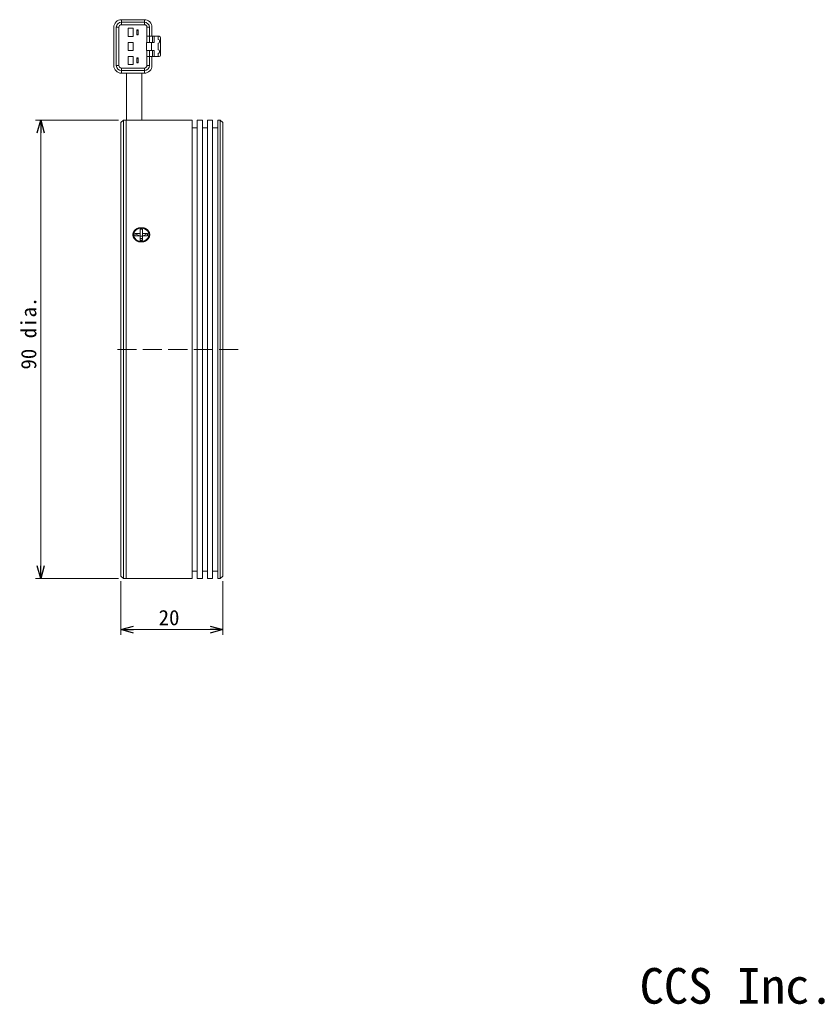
# Model space of a CAD drawing. Extents: x 12 to 416, y 8 to 287.
# Tile 2 of 2: x 259 to 416, y 12 to 205. Entities that reach past the tile are written whole.
import ezdxf
from ezdxf.enums import TextEntityAlignment as Align

# ---------------------------------------------------------------- set-up
doc = ezdxf.new("R2010")
doc.units = 0
doc.linetypes.add('DASHED3', pattern=[5, 3.75, -1.25])
doc.layers.get('0').update_dxf_attribs({"linetype": 'continuous', "lineweight": 13})
doc.layers.add('1', color=7, linetype='continuous', lineweight=13)
doc.styles.add('Font_0', font='MS Gothic.ttf')

msp = doc.modelspace()

# ---------------------------------------------------------------- linework, layer by layer
at = {"color": 7, "linetype": 'continuous', "lineweight": 15}
for p, q in [((279.15, 204.97), (279.15, 204.47)), ((283.65, 204.97), (279.15, 204.97)), ((283.65, 204.47), (283.65, 204.97)), ((277.65, 203.47), (277.65, 195.97)), ((278.15, 195.97), (278.15, 203.47)), ((278.65, 203.47), (278.15, 203.47)), ((278.65, 203.47), (278.65, 195.97)), ((279.15, 204.47), (279.15, 203.97)), ((279.15, 204.47), (283.65, 204.47)), ((283.65, 203.97), (279.15, 203.97)), ((280.45, 203.27), (280.45, 201.67)), ((281.45, 203.27), (280.45, 203.27)), ((281.45, 201.67), (281.45, 203.27)), ((282.15, 202.97), (282.45, 202.97)), ((282.15, 202.87), (282.15, 202.97)), ((282.45, 202.97), (282.45, 202.87)), ((283.65, 203.97), (283.65, 204.47)), ((284.15, 201.72), (284.15, 203.47)), ((284.15, 203.47), (284.65, 203.47)), ((284.65, 203.47), (284.65, 201.72)), ((285.15, 201.72), (285.15, 203.47)), ((280.45, 201.67), (281.45, 201.67)), ((282.45, 202.87), (282.15, 202.87)), ((282.15, 202.87), (282.15, 202.07)), ((282.15, 202.07), (282.45, 202.07)), ((282.15, 201.97), (282.15, 202.07)), ((282.45, 201.97), (282.15, 201.97)), ((282.45, 202.07), (282.45, 202.87)), ((282.45, 202.07), (282.45, 201.97)), ((284.65, 201.72), (284.15, 201.72)), ((284.15, 200.52), (284.15, 201.72)), ((284.65, 201.72), (285.15, 201.72)), ((284.65, 201.72), (284.65, 200.52)), ((285.15, 201.72), (285.25, 201.72)), ((285.25, 200.52), (285.25, 201.72)), ((285.25, 201.72), (285.55, 201.72)), ((285.55, 201.72), (285.55, 200.52)), ((285.55, 201.72), (286.35, 201.72)), ((286.35, 201.72), (286.35, 201.07)), ((286.35, 201.72), (286.55, 201.72)), ((286.45, 201.07), (286.35, 201.07)), ((286.85, 201.42), (286.85, 198.02)), ((280.45, 200.52), (280.45, 198.92)), ((281.45, 200.52), (280.45, 200.52)), ((281.45, 198.92), (281.45, 200.52)), ((284.05, 200.52), (284.05, 198.92)), ((284.05, 200.52), (285.05, 200.52)), ((285.05, 200.52), (285.05, 198.92)), ((285.05, 200.52), (285.55, 200.52)), ((286.35, 200.37), (286.45, 200.37)), ((286.35, 200.37), (286.35, 199.07)), ((286.35, 199.07), (286.45, 199.07)), ((286.65, 200.57), (286.65, 200.87)), ((280.45, 198.92), (281.45, 198.92)), ((280.45, 197.77), (281.45, 197.77)), ((280.45, 196.17), (280.45, 197.77)), ((281.45, 197.77), (281.45, 196.17)), ((282.15, 197.47), (282.45, 197.47)), ((282.15, 197.37), (282.15, 197.47)), ((282.45, 197.37), (282.15, 197.37)), ((282.15, 196.57), (282.15, 197.37)), ((282.45, 197.47), (282.45, 197.37)), ((282.45, 197.37), (282.45, 196.57)), ((284.05, 198.92), (285.05, 198.92)), ((284.15, 197.72), (284.15, 198.92)), ((284.15, 195.97), (284.15, 197.72)), ((284.15, 197.72), (284.65, 197.72)), ((284.65, 198.92), (284.65, 197.72)), ((284.65, 197.72), (285.15, 197.72)), ((284.65, 197.72), (284.65, 195.97)), ((285.05, 198.92), (285.55, 198.92)), ((285.15, 195.97), (285.15, 197.72)), ((285.15, 197.72), (285.25, 197.72)), ((285.25, 197.72), (285.25, 198.92)), ((285.55, 197.72), (285.25, 197.72)), ((285.55, 198.92), (285.55, 197.72)), ((285.55, 197.72), (286.35, 197.72)), ((286.35, 198.37), (286.35, 197.72)), ((286.45, 198.37), (286.35, 198.37)), ((286.35, 197.72), (286.55, 197.72)), ((286.65, 198.87), (286.65, 198.57)), ((278.65, 195.97), (278.15, 195.97)), ((279.15, 195.47), (279.15, 194.97)), ((279.15, 195.47), (283.65, 195.47)), ((281.45, 196.17), (280.45, 196.17)), ((282.15, 196.47), (282.15, 196.57)), ((282.15, 196.57), (282.45, 196.57)), ((282.45, 196.47), (282.15, 196.47)), ((282.45, 196.57), (282.45, 196.47)), ((283.65, 194.97), (283.65, 195.47)), ((284.65, 195.97), (284.15, 195.97)), ((279.15, 194.97), (279.15, 194.47)), ((283.65, 194.97), (279.15, 194.97)), ((279.15, 194.47), (283.65, 194.47)), ((280.15, 194.47), (280.15, 185.24)), ((283.15, 185.26), (283.15, 194.47)), ((283.65, 194.47), (283.65, 194.97)), ((279.55, 185.27), (279.05, 184.77)), ((279.05, 95.77), (279.05, 184.77)), ((280.05, 185.27), (279.55, 185.27)), ((279.55, 185.27), (279.55, 95.27)), ((280.05, 185.27), (280.05, 95.27)), ((280.05, 185.24), (280.05, 95.27)), ((281.65, 185.24), (280.05, 185.24)), ((293.05, 185.27), (283.23, 185.27)), ((293.05, 95.27), (293.05, 185.27)), ((294.05, 183.77), (293.05, 183.77)), ((295.05, 185.27), (294.05, 185.27)), ((294.05, 185.27), (294.05, 95.27)), ((295.05, 95.27), (295.05, 185.27)), ((296.05, 183.77), (295.05, 183.77)), ((297.05, 185.27), (296.05, 185.27)), ((296.05, 185.27), (296.05, 95.27)), ((297.05, 95.27), (297.05, 185.27)), ((298.05, 183.77), (297.05, 183.77)), ((298.55, 185.27), (298.05, 185.27)), ((298.05, 185.27), (298.05, 95.27)), ((299.05, 184.77), (298.55, 185.27)), ((298.55, 95.27), (298.55, 185.27)), ((299.05, 184.77), (299.05, 95.77)), ((281.55, 162.77), (281.55, 162.72)), ((281.8, 162.98), (282.8, 162.98)), ((281.8, 162.55), (281.8, 162.98)), ((282.67, 162.55), (281.8, 162.98)), ((281.8, 162.55), (282.8, 162.55)), ((283.3, 163.85), (282.8, 163.85)), ((282.8, 162.98), (282.8, 163.85)), ((282.8, 162.98), (282.8, 162.55)), ((282.8, 161.68), (282.8, 162.55)), ((283.3, 162.48), (282.8, 162.48)), ((283.3, 162.98), (283.3, 163.85)), ((283.3, 162.98), (284.3, 162.98)), ((283.3, 162.98), (283.3, 162.55)), ((283.3, 161.68), (283.3, 162.55)), ((283.3, 162.55), (284.3, 162.55)), ((284.3, 162.98), (283.44, 162.55)), ((284.3, 162.55), (284.3, 162.98)), ((284.55, 162.72), (284.55, 162.77)), ((283.3, 162.05), (282.8, 162.05)), ((283.3, 161.68), (282.8, 161.68)), ((293.05, 96.77), (294.05, 96.77)), ((295.05, 96.77), (296.05, 96.77)), ((297.05, 96.77), (298.05, 96.77)), ((279.05, 95.77), (279.55, 95.27)), ((279.55, 95.27), (280.05, 95.27)), ((280.05, 95.27), (281.42, 95.27)), ((284.55, 95.27), (281.55, 95.27)), ((284.7, 95.27), (293.05, 95.27)), ((294.05, 95.27), (295.05, 95.27)), ((296.05, 95.27), (297.05, 95.27)), ((298.05, 95.27), (298.55, 95.27)), ((298.55, 95.27), (299.05, 95.77))]:
    msp.add_line(p, q, dxfattribs=at)
at = {"color": 7, "linetype": 'BYBLOCK', "lineweight": -2}
for p, q in [((262.63, 182.77), (263.3, 185.27)), ((263.3, 185.27), (263.97, 182.77)), ((263.3, 185.27), (263.3, 182.77)), ((263.3, 95.27), (262.63, 97.77)), ((263.97, 97.77), (263.3, 95.27)), ((263.3, 95.27), (263.3, 97.77)), ((279.05, 85.27), (281.55, 85.94)), ((281.55, 84.6), (279.05, 85.27)), ((279.05, 85.27), (281.55, 85.27)), ((296.55, 85.94), (299.05, 85.27)), ((299.05, 85.27), (296.55, 84.6)), ((299.05, 85.27), (296.55, 85.27))]:
    msp.add_line(p, q, dxfattribs=at)
at = {"lineweight": 15}
for points in [[(283.23, 185.26), (283.24, 185.26), (283.24, 185.26), (283.24, 185.26), (283.24, 185.26), (283.24, 185.26), (283.24, 185.26), (283.24, 185.26), (283.24, 185.26), (283.23, 185.26), (283.22, 185.26), (283.21, 185.26), (283.2, 185.26), (283.19, 185.26), (283.17, 185.26), (283.15, 185.26), (283.13, 185.26), (283.11, 185.26), (283.09, 185.26), (283.06, 185.26), (283.03, 185.26), (283, 185.26), (282.97, 185.26), (282.93, 185.26), (282.9, 185.25), (282.86, 185.25), (282.82, 185.25), (282.78, 185.25), (282.74, 185.25), (282.69, 185.25), (282.65, 185.25), (282.6, 185.25), (282.55, 185.25), (282.5, 185.25), (282.46, 185.24), (282.41, 185.24), (282.36, 185.24), (282.31, 185.24), (282.27, 185.24), (282.22, 185.24), (282.17, 185.24), (282.13, 185.24), (282.08, 185.24), (282.04, 185.24), (282, 185.24), (281.95, 185.24), (281.91, 185.24), (281.87, 185.24), (281.83, 185.24), (281.8, 185.24), (281.76, 185.24), (281.73, 185.24), (281.7, 185.24), (281.67, 185.24), (281.65, 185.24)], [(281.43, 162.99), (281.44, 163.04), (281.45, 163.08), (281.47, 163.13), (281.48, 163.18), (281.5, 163.22), (281.52, 163.27), (281.54, 163.32), (281.56, 163.36), (281.59, 163.41), (281.61, 163.45), (281.64, 163.49), (281.67, 163.53), (281.71, 163.58), (281.74, 163.62), (281.78, 163.65), (281.82, 163.69), (281.86, 163.73), (281.9, 163.76), (281.95, 163.8), (281.99, 163.83), (282.04, 163.86), (282.09, 163.89), (282.14, 163.92), (282.19, 163.95), (282.24, 163.98), (282.3, 164), (282.35, 164.02), (282.41, 164.05), (282.47, 164.06), (282.52, 164.08), (282.58, 164.1), (282.64, 164.11), (282.7, 164.12), (282.76, 164.13), (282.82, 164.14), (282.89, 164.15), (282.95, 164.15), (283.01, 164.15), (283.07, 164.15), (283.14, 164.15), (283.2, 164.15), (283.26, 164.14), (283.32, 164.14), (283.38, 164.13), (283.44, 164.12), (283.5, 164.1), (283.56, 164.09), (283.62, 164.07), (283.68, 164.05), (283.74, 164.03), (283.8, 164.01), (283.85, 163.98), (283.91, 163.96), (283.96, 163.93), (284.01, 163.9), (284.06, 163.87), (284.11, 163.83), (284.16, 163.8), (284.2, 163.76), (284.25, 163.73), (284.29, 163.69), (284.33, 163.65), (284.37, 163.61), (284.41, 163.56), (284.44, 163.52), (284.47, 163.48), (284.5, 163.43), (284.53, 163.38), (284.56, 163.34), (284.58, 163.29), (284.61, 163.24), (284.63, 163.19), (284.64, 163.14), (284.66, 163.09), (284.67, 163.04), (284.68, 162.99), (284.69, 162.93), (284.7, 162.88), (284.7, 162.83), (284.7, 162.78), (284.7, 162.73), (284.7, 162.67), (284.69, 162.62), (284.69, 162.57), (284.68, 162.52), (284.67, 162.47), (284.65, 162.42), (284.64, 162.37), (284.62, 162.32), (284.6, 162.27), (284.57, 162.22), (284.55, 162.17), (284.52, 162.12), (284.49, 162.08), (284.46, 162.03), (284.43, 161.99), (284.4, 161.95), (284.36, 161.9), (284.32, 161.86), (284.28, 161.82), (284.24, 161.78), (284.2, 161.75), (284.15, 161.71), (284.11, 161.68), (284.06, 161.64), (284.01, 161.61), (283.96, 161.58), (283.91, 161.55), (283.85, 161.53), (283.8, 161.5), (283.74, 161.48), (283.69, 161.46), (283.63, 161.44), (283.57, 161.42), (283.51, 161.4), (283.45, 161.39), (283.39, 161.38), (283.33, 161.37), (283.27, 161.36), (283.21, 161.35), (283.15, 161.35), (283.09, 161.35), (283.02, 161.35), (282.96, 161.35), (282.9, 161.35), (282.84, 161.36), (282.77, 161.37), (282.71, 161.38), (282.65, 161.39), (282.59, 161.4), (282.53, 161.42), (282.47, 161.44), (282.41, 161.46), (282.36, 161.48), (282.3, 161.5), (282.25, 161.53), (282.19, 161.56), (282.14, 161.59), (282.09, 161.62), (282.04, 161.65), (281.99, 161.69), (281.94, 161.72), (281.9, 161.76), (281.85, 161.8), (281.81, 161.84), (281.77, 161.88), (281.73, 161.92), (281.7, 161.96), (281.66, 162.01), (281.63, 162.05), (281.6, 162.1), (281.57, 162.14), (281.55, 162.19), (281.52, 162.24), (281.5, 162.28), (281.48, 162.33), (281.46, 162.38), (281.45, 162.43), (281.44, 162.47), (281.43, 162.52), (281.42, 162.56), (281.41, 162.61), (281.41, 162.66), (281.41, 162.7), (281.41, 162.75), (281.41, 162.79), (281.41, 162.83), (281.41, 162.88), (281.42, 162.92), (281.42, 162.96), (281.43, 162.99)], [(281.42, 95.27), (281.42, 95.27), (281.42, 95.27), (281.43, 95.27), (281.43, 95.27), (281.43, 95.27), (281.43, 95.27), (281.44, 95.27), (281.45, 95.27), (281.45, 95.27), (281.47, 95.27), (281.48, 95.27), (281.49, 95.27), (281.51, 95.27), (281.53, 95.27), (281.55, 95.27), (281.57, 95.27), (281.6, 95.27), (281.63, 95.27), (281.65, 95.27), (281.68, 95.27), (281.71, 95.28), (281.74, 95.28), (281.78, 95.28), (281.81, 95.28), (281.84, 95.28), (281.87, 95.28), (281.9, 95.28)], [(281.9, 95.28), (281.94, 95.28), (281.99, 95.28), (282.03, 95.28), (282.07, 95.28), (282.12, 95.29), (282.17, 95.29), (282.22, 95.29), (282.27, 95.29), (282.32, 95.29), (282.37, 95.29), (282.42, 95.29), (282.48, 95.29), (282.53, 95.29), (282.59, 95.29), (282.65, 95.29), (282.71, 95.29), (282.77, 95.29), (282.83, 95.29), (282.89, 95.29), (282.95, 95.29), (283.01, 95.29), (283.07, 95.29), (283.14, 95.29), (283.2, 95.29), (283.26, 95.29), (283.32, 95.29), (283.38, 95.29), (283.44, 95.29), (283.51, 95.29), (283.57, 95.29), (283.62, 95.29), (283.68, 95.29), (283.74, 95.29), (283.8, 95.29), (283.85, 95.29), (283.91, 95.29), (283.96, 95.29), (284.01, 95.28), (284.06, 95.28), (284.11, 95.28), (284.16, 95.28), (284.21, 95.28), (284.25, 95.28), (284.29, 95.28), (284.33, 95.28), (284.37, 95.28), (284.4, 95.28), (284.44, 95.27), (284.47, 95.27), (284.5, 95.27), (284.53, 95.27), (284.55, 95.27), (284.58, 95.27), (284.6, 95.27), (284.62, 95.27), (284.64, 95.27), (284.65, 95.27), (284.67, 95.27), (284.68, 95.27), (284.69, 95.27), (284.7, 95.27), (284.7, 95.27), (284.71, 95.27), (284.71, 95.27), (284.71, 95.27), (284.71, 95.27), (284.71, 95.27), (284.71, 95.27), (284.71, 95.27), (284.7, 95.27), (284.7, 95.27), (284.7, 95.27)]]:
    msp.add_lwpolyline(points, dxfattribs=at)
at = {"color": 7, "linetype": 'continuous', "lineweight": 15}
msp.add_lwpolyline([(281.55, 162.77), (281.61, 162.4), (281.79, 162.06), (282.07, 161.78), (282.43, 161.58), (282.84, 161.48), (283.27, 161.48), (283.68, 161.58), (284.04, 161.78), (284.32, 162.06), (284.49, 162.4), (284.55, 162.77), (284.49, 163.13), (284.32, 163.47), (284.04, 163.75), (283.68, 163.95), (283.27, 164.05), (282.84, 164.05), (282.43, 163.95), (282.07, 163.75), (281.79, 163.47), (281.61, 163.13), (281.55, 162.77)], dxfattribs=at)
at = {"color": 7, "lineweight": 15}
for centre, radius, start, end in [((279.15, 203.47), 1.5, 90, 180), ((283.65, 203.47), 1.5, 0, 90), ((279.15, 203.47), 1, 90, 180), ((279.15, 203.47), 0.5, 90, 180), ((283.65, 203.47), 1, 0, 90), ((283.65, 203.47), 0.5, 0, 90), ((286.45, 200.87), 0.2, 0, 90), ((286.55, 201.42), 0.3, 0, 90), ((286.45, 200.57), 0.2, -90, 0), ((286.45, 198.87), 0.2, 0, 90), ((286.45, 198.57), 0.2, -90, 0), ((286.55, 198.02), 0.3, -90, 0), ((279.15, 195.97), 1.5, 180, 270), ((279.15, 195.97), 1, 180, 270), ((279.15, 195.97), 0.5, 180, 270), ((283.65, 195.97), 1.5, -90, 0), ((283.65, 195.97), 1, -90, 0), ((283.65, 195.97), 0.5, -90, 0), ((283.05, 162.88), 1.51, -173.723, -6.277)]:
    msp.add_arc(centre, radius, start, end, dxfattribs=at)
at = {"layer": '1', "lineweight": 13}
for p, q in [((278.55, 185.27), (262.3, 185.27)), ((263.3, 185.27), (263.3, 95.27)), ((278.55, 95.27), (262.3, 95.27)), ((279.05, 94.77), (279.05, 84.27)), ((299.05, 94.77), (299.05, 84.27)), ((279.05, 85.27), (299.05, 85.27))]:
    msp.add_line(p, q, dxfattribs=at)
at = {"layer": '1', "linetype": 'DASHED3', "lineweight": 0}
msp.add_line((302.1, 140.27), (277.34, 140.27), dxfattribs=at)

# ---------------------------------------------------------------- texts
at = {"color": 7, "style": 'Font_0'}
msp.add_text('CCS Inc.', height=7, dxfattribs=at).set_placement((380.88, 11.86))
at = {"layer": '1', "color": 7, "style": 'Font_0'}
msp.add_text('90 dia.', height=3, rotation=90, dxfattribs=at).set_placement((259.44, 136.31), align=Align.TOP_LEFT)
msp.add_text('20', height=3, dxfattribs=at).set_placement((286.46, 89.13), align=Align.TOP_LEFT)

doc.saveas('drawing.dxf')
